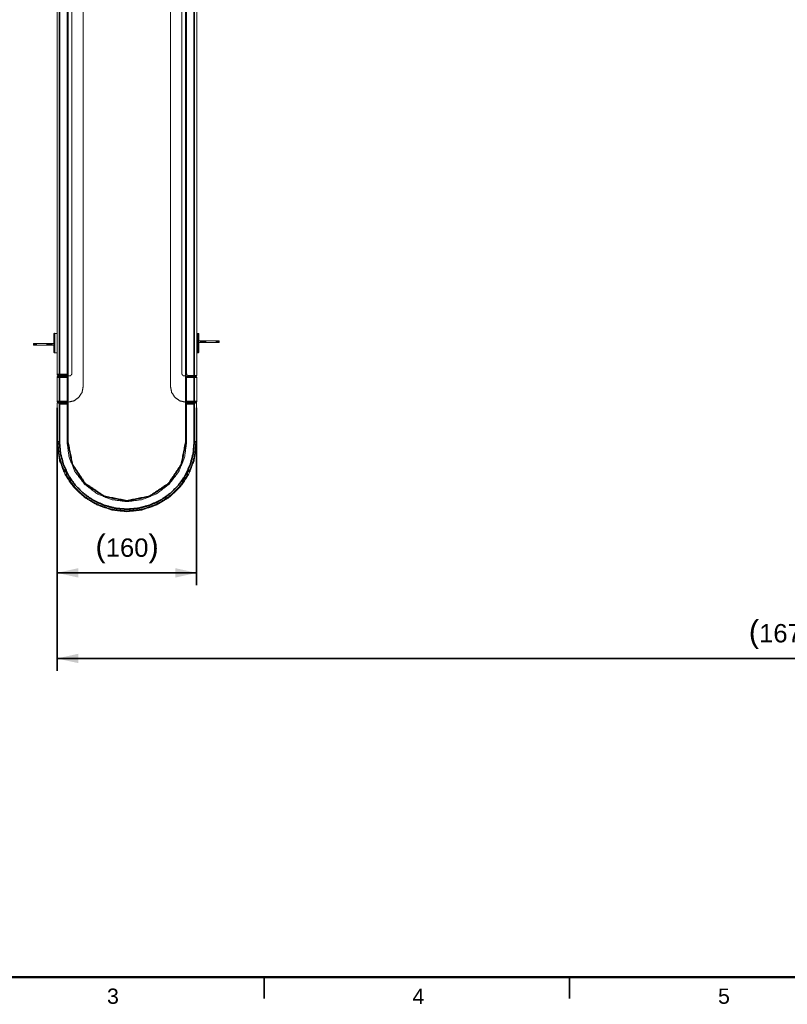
# Model space of a CAD drawing. Header units: millimetres. Extents: x 4 to 1188, y 1 to 840.
# Tile 2 of 256: x 104 to 230, y 1 to 162. Entities that reach past the tile are written whole.
import ezdxf

# ---------------------------------------------------------------- set-up
doc = ezdxf.new("R2010")
doc.units = ezdxf.units.MM
doc.layers.add('1', color=7, linetype='Continuous')
doc.layers.add('256', color=7, linetype='Continuous')
doc.styles.add('Arial Unicode MS', font='Arial Unicode MS')
doc.dimstyles.get("Standard").update_dxf_attribs({"dimtxt": 0.18, "dimasz": 0.18, "dimexe": 0.18, "dimexo": 0.0625, "dimgap": 0.09, "dimtad": 0, "dimtih": 1, "dimtoh": 1, "dimdec": 4, "dimzin": 0, "dimdsep": 46, "dimtxsty": 'Standard', "dimcen": 0.09, "dimadec": 0, "dimazin": 0, "dimtfac": 1, "dimtdec": 4, "dimtofl": 0, "dimtmove": 0, "dimatfit": 3, "dimfxl": 0, "dimtolj": 1, "dimtzin": 0, "dimarcsym": 0})

# ---------------------------------------------------------------- blocks, each defined once
blk = doc.blocks.new('_U4')
at = {"layer": '1', "color": 18, "lineweight": 35}
for p, q in [((110.61, 98.16), (110.61, 69.15)), ((133.46, 98.16), (133.46, 69.15)), ((110.61, 71.15), (133.46, 71.15))]:
    blk.add_line(p, q, dxfattribs=at)
at = {"layer": '1', "color": 18, "lineweight": 70}
for points in [[(110.61, 71.15), (114.11, 71.93), (114.11, 70.38)], [(133.46, 71.15), (129.96, 70.38), (129.96, 71.93)]]:
    blk.add_solid(points, dxfattribs=at)
at = {"layer": '1', "color": 18, "linetype": 'Continuous', "lineweight": 13, "insert": (116.89, 72.69), "char_height": 3, "attachment_point": 7, "line_spacing_factor": 1.047437, "style": 'Arial Unicode MS'}
blk.add_mtext('\\fArial Unicode MS|b0|i0;\\W1.0000;{\\H1.21x;(}160{\\H1.21x;)}', dxfattribs=at)
blk = doc.blocks.new('_U5')
at = {"layer": '1', "color": 18, "lineweight": 35}
for p, q in [((110.61, 98.16), (110.61, 55.15)), ((349.65, 98.15), (349.65, 55.15)), ((110.61, 57.15), (349.65, 57.15))]:
    blk.add_line(p, q, dxfattribs=at)
at = {"layer": '1', "color": 18, "lineweight": 70}
for points in [[(110.61, 57.15), (114.11, 57.93), (114.11, 56.38)], [(349.65, 57.15), (346.15, 56.38), (346.15, 57.93)]]:
    blk.add_solid(points, dxfattribs=at)
at = {"layer": '1', "color": 18, "linetype": 'Continuous', "lineweight": 13, "insert": (223.82, 58.69), "char_height": 3, "attachment_point": 7, "line_spacing_factor": 1.047437, "style": 'Arial Unicode MS'}
blk.add_mtext('\\fArial Unicode MS|b0|i0;\\W1.0000;{\\H1.21x;(}1673{\\H1.21x;)}', dxfattribs=at)

msp = doc.modelspace()

# ---------------------------------------------------------------- linework, layer by layer
at = {"layer": '1', "color": 154, "linetype": 'Continuous', "lineweight": 13}
for p, q in [((114.8918, 101.6473), (114.8918, 289.2473)), ((129.1776, 101.6473), (129.1776, 289.2473)), ((112.3204, 103.3616), (112.3204, 287.533)), ((131.749, 287.533), (131.749, 103.3616)), ((133.4633, 103.4187), (133.4633, 287.4902)), ((110.6061, 110.3095), (110.1776, 110.3366)), ((108.9815, 108.6759), (107.2161, 108.6759)), ((108.9815, 108.3902), (107.2161, 108.3902)), ((109.5094, 108.6759), (109.2289, 108.6759)), ((109.5094, 108.3902), (109.2289, 108.3902)), ((134.3886, 109.1044), (134.669, 109.1044)), ((134.3886, 108.8187), (134.669, 108.8187)), ((134.9165, 109.1044), (136.6819, 109.1044)), ((134.9165, 108.8187), (136.6819, 108.8187)), ((110.1776, 107.158), (110.6061, 107.158)), ((110.6061, 99.1616), (110.6061, 103.1616)), ((110.8204, 103.3901), (110.749, 103.3901)), ((112.249, 103.4116), (111.0061, 103.4116)), ((111.0347, 103.3044), (112.249, 103.3044)), ((112.249, 103.1616), (112.249, 99.1616)), ((112.3347, 99.0759), (112.3347, 103.3616)), ((112.6061, 103.3616), (112.3918, 103.3616)), ((131.4633, 103.3616), (131.6776, 103.3616)), ((131.7347, 99.0759), (131.7347, 103.3616)), ((133.0347, 103.3044), (131.8204, 103.3044)), ((131.8204, 103.1616), (131.8204, 99.1616)), ((133.0633, 103.4187), (132.1061, 103.4187)), ((133.4633, 99.1616), (133.4633, 103.1616)), ((110.6228, 92.5902), (110.6228, 98.8873)), ((110.6228, 92.6157), (110.6228, 98.8873)), ((112.249, 99.0187), (110.8204, 99.0187)), ((112.249, 99.0187), (111.0347, 99.0187)), ((112.249, 92.5901), (112.249, 98.8044)), ((112.3204, 92.5902), (112.3204, 99.0759)), ((112.3918, 99.0769), (112.3918, 99.0759)), ((131.6776, 99.0759), (131.6776, 99.0769)), ((131.749, 99.0759), (131.749, 92.5901)), ((131.8204, 99.0187), (133.0347, 99.0187)), ((133.249, 99.0187), (131.8204, 99.0187)), ((131.8204, 98.8044), (131.8204, 92.5901)), ((133.4466, 98.8873), (133.4466, 92.5901)), ((133.4466, 98.8873), (133.4466, 92.6157)), ((111.9549, 87.8403), (111.8929, 87.8092)), ((112.1779, 87.3933), (112.008, 87.3037)), ((112.1408, 87.4644), (112.021, 87.7024)), ((112.031, 87.0986), (112.2746, 86.6764)), ((112.124, 87.5042), (112.0426, 87.666)), ((112.1496, 87.2987), (112.2116, 87.3298)), ((131.7924, 86.6725), (132.0362, 87.0945)), ((131.8578, 87.3298), (131.9198, 87.2987)), ((131.8915, 87.3933), (132.0614, 87.3037)), ((132.0268, 87.666), (131.9455, 87.5042)), ((132.0837, 87.7755), (132.2569, 87.6925)), ((132.1765, 87.8092), (132.1145, 87.8403)), ((112.6057, 86.6524), (112.4431, 86.55)), ((112.5676, 86.7133), (112.5096, 86.6752)), ((112.7955, 86.3612), (112.6492, 86.5839)), ((112.7742, 86.3988), (112.6748, 86.5502)), ((112.8406, 86.2948), (112.6821, 86.1863)), ((112.8233, 86.1976), (112.8814, 86.2357)), ((131.1881, 86.2357), (131.2461, 86.1976)), ((131.2288, 86.2948), (131.3873, 86.1863)), ((131.4207, 86.5846), (131.2744, 86.3619)), ((131.3947, 86.5502), (131.2952, 86.3988)), ((131.4637, 86.6524), (131.6263, 86.55)), ((131.5598, 86.6752), (131.5018, 86.7133))]:
    msp.add_line(p, q, dxfattribs=at)
at = {"layer": '1', "color": 154, "linetype": 'Continuous', "lineweight": 35}
for p, q in [((111.0061, 287.2687), (111.0061, 103.6259)), ((106.9459, 108.3901), (106.9459, 108.6759)), ((107.2161, 108.6759), (107.2161, 108.3901)), ((108.9815, 108.3901), (108.9815, 108.6759)), ((109.2289, 108.6759), (109.2289, 108.3901)), ((109.5094, 108.3901), (109.5094, 108.6759)), ((109.7568, 108.6759), (109.7568, 108.3901)), ((134.1412, 108.8187), (134.1412, 109.1044)), ((134.3886, 109.1044), (134.3886, 108.8187)), ((134.669, 108.8187), (134.669, 109.1044)), ((134.9165, 109.1044), (134.9165, 108.8187)), ((136.6819, 108.8187), (136.6819, 109.1044)), ((136.9521, 109.1044), (136.9521, 108.8187)), ((111.0061, 103.6259), (112.249, 103.6259)), ((112.249, 103.1616), (111.0347, 103.1616)), ((111.0347, 103.1616), (111.0347, 99.1616)), ((112.3918, 103.3616), (112.3918, 99.0769)), ((131.6776, 99.0769), (131.6776, 103.3616)), ((131.8204, 103.1616), (133.0347, 103.1616)), ((133.0347, 103.1616), (133.0347, 99.1616)), ((112.249, 98.8044), (111.0061, 98.8044)), ((111.0061, 92.5902), (111.0061, 98.8044)), ((111.0347, 99.1616), (112.249, 99.1616)), ((112.3918, 99.0759), (112.3918, 92.5902)), ((131.6776, 92.5901), (131.6776, 99.0759)), ((133.0347, 99.1616), (131.8204, 99.1616)), ((133.0633, 98.8044), (131.8204, 98.8044)), ((133.0633, 92.5901), (133.0633, 98.8044)), ((110.6061, 92.5902), (110.6228, 92.5902)), ((133.4466, 92.5901), (133.4633, 92.5901))]:
    msp.add_line(p, q, dxfattribs=at)
at = {"layer": '1', "color": 154, "linetype": 'Continuous', "lineweight": 13}
for points, knots in [([(110.6061, 287.2687), (110.6061, 197.3309), (110.6061, 196.0493), (110.6061, 195.0404), (110.6061, 147.4376), (110.6061, 103.6259)], [0, 0, 0.48974293, 0.49672169, 0.50221561, 0.76142981, 1, 1]), ([(112.249, 287.2687), (112.249, 226.1259), (112.249, 164.7687), (112.249, 103.6259)], [0, 0, 0.3329444, 0.66705564, 1, 1]), ([(113.0347, 287.1044), (113.0347, 213.8644), (113.0347, 140.1959), (113.0347, 103.7901)], [0, 0, 0.3995324, 0.80140271, 1, 1]), ([(131.0347, 287.1044), (131.0347, 213.8644), (131.0347, 140.1959), (131.0347, 103.7901)], [0, 0, 0.3995324, 0.80140271, 1, 1]), ([(131.8204, 103.7044), (131.8204, 140.233), (131.8204, 213.8616), (131.8204, 287.2044)], [0, 0, 0.19906584, 0.60031142, 1, 1]), ([(110.1116, 110.2925), (110.1061, 110.2651), (110.1061, 110.2134), (110.1061, 110.0618), (110.1061, 109.8206), (110.1061, 109.5062), (110.1061, 109.1401), (110.1061, 108.7473), (110.1061, 108.3544), (110.1061, 107.9884), (110.1061, 107.674), (110.1061, 107.4328), (110.1061, 107.2812), (110.1116, 107.2021)], [0, 0, 0.00582159, 0.08859165, 0.17136019, 0.25412994, 0.33689969, 0.41966941, 0.50243846, 0.5852075, 0.66797722, 0.75074698, 0.83351673, 0.91628526, 1, 1]), ([(110.1116, 110.2925), (110.1061, 110.2134), (110.1061, 110.0618), (110.1061, 109.8206), (110.1061, 109.5062), (110.1061, 109.1401), (110.1061, 108.7473), (110.1061, 108.3544), (110.1061, 107.9884), (110.1061, 107.674), (110.1061, 107.4328), (110.1061, 107.2812), (110.1061, 107.2294), (110.1116, 107.2021)], [0, 0, 0.08371391, 0.16648335, 0.24925316, 0.33202242, 0.41479238, 0.49756155, 0.58033071, 0.66310067, 0.74586993, 0.82863974, 0.91140918, 0.99417841, 1, 1]), ([(110.1061, 107.2294), (110.1061, 107.2812), (110.1061, 107.4328), (110.1061, 107.674), (110.1061, 107.9884), (110.1061, 108.3544), (110.1061, 109.1401), (110.1061, 109.5062), (110.1061, 109.8206), (110.1061, 110.0618), (110.1061, 110.2134), (110.1061, 110.2134)], [0, 0, 0.09090671, 0.18181366, 0.27272102, 0.36362777, 0.45453529, 0.63634859, 0.72725611, 0.81816286, 0.90907022, 0.99997717, 1, 1]), ([(110.1776, 110.3366), (110.1502, 110.3311), (110.1271, 110.3157), (110.1116, 110.2925)], [0, 0, 0.33333591, 0.66663899, 1, 1]), ([(133.7864, 110.2925), (133.7709, 110.3157), (133.7478, 110.3311), (133.7204, 110.3366)], [0, 0, 0.33332239, 0.66664478, 1, 1]), ([(133.7864, 107.2021), (133.7918, 107.2294), (133.7918, 107.2812), (133.7918, 107.4328), (133.7918, 107.674), (133.7918, 107.9884), (133.7918, 108.3544), (133.7918, 108.7473), (133.7918, 109.1401), (133.7918, 109.5062), (133.7918, 109.8206), (133.7918, 110.0618), (133.7918, 110.2134), (133.7864, 110.2925)], [0, 0, 0.00582194, 0.08859198, 0.17136048, 0.2541302, 0.33689992, 0.41966961, 0.50243862, 0.58520763, 0.66797733, 0.75074705, 0.83351676, 0.91628527, 1, 1]), ([(133.7864, 107.2021), (133.7918, 107.2812), (133.7918, 107.4328), (133.7918, 107.674), (133.7918, 107.9884), (133.7918, 108.3544), (133.7918, 108.7473), (133.7918, 109.1401), (133.7918, 109.5062), (133.7918, 109.8206), (133.7918, 110.0618), (133.7918, 110.2134), (133.7918, 110.2651), (133.7864, 110.2925)], [0, 0, 0.0837139, 0.16648331, 0.24925309, 0.33202232, 0.41479225, 0.49756138, 0.58033051, 0.66310044, 0.74586967, 0.82863945, 0.91140886, 0.99417805, 1, 1]), ([(133.7918, 110.2651), (133.7918, 110.2134), (133.7918, 110.0618), (133.7918, 109.8206), (133.7918, 109.5062), (133.7918, 109.1401), (133.7918, 108.7473), (133.7918, 108.3544), (133.7918, 107.9884), (133.7918, 107.674), (133.7918, 107.4328), (133.7918, 107.2811)], [0, 0, 0.09090671, 0.18181366, 0.27272102, 0.36362777, 0.45453529, 0.54544194, 0.63634859, 0.72725611, 0.81816286, 0.90907022, 1, 1]), ([(106.9459, 108.6759), (106.7583, 108.6759), (106.7584, 108.6759)], [0, 0, 0.66666798, 1, 1]), ([(106.9459, 108.3901), (106.7583, 108.3901), (106.7584, 108.3901)], [0, 0, 0.66666798, 1, 1]), ([(106.9459, 108.6759), (107.0059, 108.6759), (107.1013, 108.6759), (107.2161, 108.6759)], [0, 0, 0.33333392, 0.66666617, 1, 1]), ([(107.2161, 108.3901), (107.1013, 108.3901), (107.0059, 108.3901), (106.9459, 108.3901)], [0, 0, 0.33333383, 0.66666608, 1, 1]), ([(108.9815, 108.6759), (109.0792, 108.6759), (109.1652, 108.6759), (109.2289, 108.6759)], [0, 0, 0.3333273, 0.66667189, 1, 1]), ([(109.2289, 108.3902), (109.1652, 108.3902), (109.0792, 108.3902), (108.9815, 108.3902)], [0, 0, 0.33333528, 0.66665045, 1, 1]), ([(109.5094, 108.6759), (109.5732, 108.6759), (109.6591, 108.6759), (109.7568, 108.6759)], [0, 0, 0.33335745, 0.66667596, 1, 1]), ([(109.7568, 108.3902), (109.6591, 108.3902), (109.5732, 108.3902), (109.5094, 108.3902)], [0, 0, 0.33335499, 0.66667305, 1, 1]), ([(134.1412, 109.1044), (134.2389, 109.1044), (134.3248, 109.1044), (134.3886, 109.1044)], [0, 0, 0.33335499, 0.66667305, 1, 1]), ([(134.3886, 108.8187), (134.3248, 108.8187), (134.2389, 108.8187), (134.1412, 108.8187)], [0, 0, 0.33335745, 0.66667596, 1, 1]), ([(134.669, 109.1044), (134.7328, 109.1044), (134.8188, 109.1044), (134.9165, 109.1044)], [0, 0, 0.33333528, 0.66665045, 1, 1]), ([(134.9165, 108.8187), (134.8188, 108.8187), (134.7328, 108.8187), (134.669, 108.8187)], [0, 0, 0.3333273, 0.66667189, 1, 1]), ([(136.6819, 109.1044), (136.7967, 109.1044), (136.8921, 109.1044), (136.9521, 109.1044)], [0, 0, 0.33333383, 0.66666608, 1, 1]), ([(136.9521, 108.8187), (136.8921, 108.8187), (136.7967, 108.8187), (136.6819, 108.8187)], [0, 0, 0.33333392, 0.66666617, 1, 1]), ([(136.9521, 109.1044), (137.1396, 109.1044), (137.1396, 109.1044)], [0, 0, 0.66666798, 1, 1]), ([(136.9521, 108.8187), (137.1396, 108.8187), (137.1396, 108.8187)], [0, 0, 0.66666798, 1, 1]), ([(110.1116, 107.2021), (110.1271, 107.1789), (110.1502, 107.1634), (110.1776, 107.158)], [0, 0, 0.33336101, 0.66666409, 1, 1]), ([(133.7204, 107.158), (133.7478, 107.1634), (133.7709, 107.1789), (133.7864, 107.2021)], [0, 0, 0.33335522, 0.66667761, 1, 1]), ([(110.6061, 103.6259), (110.6224, 103.5439), (110.6689, 103.4743), (110.7384, 103.4279), (110.8346, 103.4116), (110.8748, 103.4116), (110.9351, 103.4116), (111.0061, 103.4116)], [0, 0, 0.1419839, 0.28396085, 0.42594602, 0.63084798, 0.75389768, 0.87694738, 1, 1]), ([(110.8204, 103.4116), (110.7384, 103.4279), (110.6689, 103.4743), (110.6224, 103.5439), (110.6061, 103.6259)], [0, 0, 0.24999869, 0.5000047, 0.74999623, 1, 1]), ([(110.6061, 103.1616), (110.617, 103.2162), (110.648, 103.2626), (110.6943, 103.2936), (110.749, 103.3044)], [0, 0, 0.24996966, 0.50000413, 0.74998436, 1, 1]), ([(110.749, 103.3901), (110.704, 103.3974), (110.704, 103.3974)], [0, 0, 0.99998512, 1, 1]), ([(111.0347, 103.3044), (110.9254, 103.3044), (110.8327, 103.3044), (110.7707, 103.3044), (110.749, 103.3044)], [0, 0, 0.25000591, 0.49999648, 0.74999791, 1, 1]), ([(111.0061, 103.4116), (110.9351, 103.4116), (110.8748, 103.4116), (110.8346, 103.4116), (110.8204, 103.4116)], [0, 0, 0.2500037, 0.50000147, 0.74999924, 1, 1]), ([(112.249, 103.6259), (112.249, 103.5439), (112.249, 103.4743), (112.249, 103.4279), (112.249, 103.4116)], [0, 0, 0.25000516, 0.50000531, 0.75001271, 1, 1]), ([(112.249, 103.3044), (112.249, 103.2936), (112.249, 103.2626), (112.249, 103.2162), (112.249, 103.1616)], [0, 0, 0.25001564, 0.49999587, 0.75003034, 1, 1]), ([(112.3918, 103.3616), (112.3645, 103.3616), (112.3413, 103.3616), (112.3259, 103.3616), (112.3204, 103.3616)], [0, 0, 0.24999681, 0.50002007, 0.75001082, 1, 1]), ([(112.6061, 103.3616), (112.7701, 103.3942), (112.9092, 103.4871), (113.0021, 103.6261), (113.0347, 103.7901)], [0, 0, 0.25000443, 0.50000639, 0.75000836, 1, 1]), ([(131.4633, 103.3616), (131.2993, 103.3942), (131.1602, 103.4871), (131.0673, 103.6261), (131.0347, 103.7901)], [0, 0, 0.2499942, 0.49999873, 0.75000325, 1, 1]), ([(131.6776, 103.3616), (131.7049, 103.3616), (131.7281, 103.3616), (131.7436, 103.3616), (131.749, 103.3616)], [0, 0, 0.24999681, 0.50002007, 0.75001082, 1, 1]), ([(131.8204, 103.7044), (131.8422, 103.5951), (131.9041, 103.5024), (131.9968, 103.4405), (132.1061, 103.4187)], [0, 0, 0.25000168, 0.49998644, 0.74999832, 1, 1]), ([(131.8204, 103.3044), (131.8204, 103.2936), (131.8204, 103.2626), (131.8204, 103.2162), (131.8204, 103.1616)], [0, 0, 0.24998227, 0.5, 0.75001773, 1, 1]), ([(133.4633, 103.1616), (133.4524, 103.2162), (133.4214, 103.2626), (133.3751, 103.2936), (133.2987, 103.3044), (133.2367, 103.3044), (133.144, 103.3044), (133.0347, 103.3044)], [0, 0, 0.08769887, 0.17542048, 0.26312305, 0.47373776, 0.64916195, 0.82458613, 1, 1]), ([(133.0347, 103.3044), (133.144, 103.3044), (133.2367, 103.3044), (133.2987, 103.3044), (133.3204, 103.3044)], [0, 0, 0.25000319, 0.50000191, 0.75000062, 1, 1]), ([(133.4633, 103.4187), (133.4328, 103.4187), (133.3461, 103.4187), (133.2163, 103.4187), (133.0633, 103.4187)], [0, 0, 0.25000106, 0.50000194, 0.74999894, 1, 1]), ([(133.4633, 103.1616), (133.4524, 103.2162), (133.4214, 103.2626), (133.3751, 103.2936), (133.3204, 103.3044)], [0, 0, 0.24999763, 0.5, 0.75000237, 1, 1]), ([(112.3918, 99.0769), (113.3537, 99.2926), (114.1638, 99.8544), (114.7029, 100.6798), (114.8918, 101.6473)], [0, 0, 0.24999933, 0.49999953, 0.75000025, 1, 1]), ([(131.6776, 99.0769), (130.7157, 99.2926), (129.9056, 99.8544), (129.3665, 100.6798), (129.1776, 101.6473)], [0, 0, 0.24999968, 0.49999841, 0.74999947, 1, 1]), ([(110.6061, 99.1616), (110.617, 99.1069), (110.648, 99.0606), (110.6943, 99.0296), (110.7707, 99.0187), (110.8327, 99.0187), (110.9254, 99.0187), (111.0347, 99.0187)], [0, 0, 0.08771142, 0.17543212, 0.26313379, 0.47373737, 0.64915974, 0.82457449, 1, 1]), ([(110.749, 99.0187), (110.6943, 99.0296), (110.648, 99.0606), (110.617, 99.1069), (110.6061, 99.1616)], [0, 0, 0.25000033, 0.49997288, 0.74999967, 1, 1]), ([(110.7233, 98.9954), (110.7041, 98.9844), (110.6686, 98.9557), (110.6228, 98.8873)], [0, 0, 0.13357323, 0.42547136, 1, 1]), ([(110.8204, 99.0187), (110.7389, 99.0026), (110.7387, 99.0025), (110.7233, 98.9954)], [0, 0, 0.83424165, 0.8360953, 1, 1]), ([(111.0061, 98.8044), (111.0049, 98.8053), (110.9079, 98.8758), (110.8417, 98.9223), (110.7916, 98.9556), (110.7813, 98.9621), (110.7233, 98.9954)], [0, 0, 0.0040996, 0.33132624, 0.55958068, 0.73854747, 0.77650442, 1, 1]), ([(110.749, 99.0187), (110.7707, 99.0187), (110.8327, 99.0187), (110.9254, 99.0187), (111.0347, 99.0187)], [0, 0, 0.25000209, 0.50000352, 0.74999409, 1, 1]), ([(112.249, 99.1616), (112.249, 99.1069), (112.249, 99.0606), (112.249, 99.0296), (112.249, 99.0187)], [0, 0, 0.25000033, 0.50002712, 0.74999967, 1, 1]), ([(112.249, 98.8044), (112.249, 98.8864), (112.249, 98.956), (112.249, 99.0024), (112.249, 99.0187)], [0, 0, 0.25000426, 0.49999627, 0.75001361, 1, 1]), ([(112.3918, 99.0759), (112.3645, 99.0759), (112.3413, 99.0759), (112.3259, 99.0759), (112.3204, 99.0759)], [0, 0, 0.24999681, 0.50002007, 0.75001082, 1, 1]), ([(131.749, 99.0759), (131.7436, 99.0759), (131.7281, 99.0759), (131.7049, 99.0759), (131.6776, 99.0759)], [0, 0, 0.24998918, 0.49997993, 0.75000319, 1, 1]), ([(131.8204, 99.1616), (131.8204, 99.1069), (131.8204, 99.0606), (131.8204, 99.0296), (131.8204, 99.0187)], [0, 0, 0.25001295, 0.50002299, 0.75003304, 1, 1]), ([(131.8204, 99.0187), (131.8204, 99.0024), (131.8204, 98.956), (131.8204, 98.8864), (131.8204, 98.8044)], [0, 0, 0.24998639, 0.50000373, 0.74999574, 1, 1]), ([(133.3204, 99.0187), (133.2987, 99.0187), (133.2367, 99.0187), (133.144, 99.0187), (133.0347, 99.0187)], [0, 0, 0.24999938, 0.49999809, 0.74999681, 1, 1]), ([(133.3461, 98.9954), (133.2881, 98.9621), (133.2277, 98.9223), (133.1757, 98.886), (133.1615, 98.8758), (133.0645, 98.8053), (133.0633, 98.8044)], [0, 0, 0.22349409, 0.44029792, 0.62024394, 0.66866199, 0.99588645, 1, 1]), ([(133.3461, 98.9954), (133.3307, 99.0025), (133.249, 99.0187)], [0, 0, 0.16391044, 1, 1]), ([(133.3204, 99.0187), (133.3751, 99.0296), (133.4214, 99.0606), (133.4524, 99.1069), (133.4633, 99.1616)], [0, 0, 0.25001295, 0.50002299, 0.75003304, 1, 1]), ([(133.4466, 98.8873), (133.4026, 98.9538), (133.3649, 98.9847), (133.3461, 98.9954)], [0, 0, 0.55736029, 0.8695867, 1, 1]), ([(110.6061, 92.5901), (111.0352, 89.488), (111.9556, 87.2028), (113.3444, 85.1679), (115.1369, 83.4779), (117.25, 82.2114), (119.5855, 81.4271), (122.0347, 81.1616), (124.484, 81.4271), (126.8194, 82.2114), (128.9325, 83.4779), (130.7251, 85.1679), (132.1138, 87.2028), (133.0342, 89.488), (133.4633, 92.5901)], [0, 0, 0.0874129, 0.15617753, 0.22494189, 0.29370657, 0.36247102, 0.43123543, 0.4999999, 0.5687646, 0.63752901, 0.70629346, 0.77505814, 0.8438225, 0.91258713, 1, 1]), ([(110.6228, 92.6157), (110.6373, 92.6026), (110.6569, 92.5932), (110.6776, 92.5902)], [0, 0, 0.34643976, 0.69920677, 1, 1]), ([(110.6228, 92.5902), (111.0513, 89.4925), (111.6596, 87.8374)], [0, 0, 0.63943865, 1, 1]), ([(110.6776, 92.5902), (110.7046, 92.5902), (110.749, 92.5902)], [0, 0, 0.41367597, 1, 1]), ([(111.796, 87.8429), (111.4296, 88.7302), (111.0139, 90.1595), (110.9204, 90.6304), (110.749, 92.5902)], [0, 0, 0.19607742, 0.50011918, 0.59817997, 1, 1]), ([(131.8204, 92.5901), (131.487, 90.0574), (130.5094, 87.6973), (128.9542, 85.6706), (126.9276, 84.1155), (124.5674, 83.1379), (122.0347, 82.8044), (119.502, 83.1379), (117.1418, 84.1155), (115.1152, 85.6706), (113.56, 87.6973), (112.5824, 90.0574), (112.249, 92.5901)], [0, 0, 0.08333316, 0.16666673, 0.24999991, 0.33333332, 0.41666663, 0.5000001, 0.5833333, 0.66666687, 0.75000005, 0.83333324, 0.91666681, 1, 1]), ([(131.749, 92.5901), (131.0095, 88.8727), (128.9037, 85.7211), (125.7522, 83.6153), (122.0347, 82.8759), (118.3172, 83.6153), (115.1657, 85.7211), (113.0599, 88.8727), (112.3204, 92.5901)], [0, 0, 0.12499991, 0.25000007, 0.37499983, 0.50000007, 0.62500004, 0.75000004, 0.87500004, 1, 1]), ([(133.3204, 92.5901), (133.149, 90.6304), (133.0556, 90.1595), (132.6398, 88.7302), (132.2734, 87.8429)], [0, 0, 0.4018207, 0.49987992, 0.8039239, 1, 1]), ([(132.4079, 87.8332), (133.0181, 89.4925), (133.4466, 92.5901)], [0, 0, 0.36116879, 1, 1]), ([(133.3204, 92.5901), (133.3649, 92.5901), (133.3918, 92.5901)], [0, 0, 0.58632403, 1, 1]), ([(133.3918, 92.5901), (133.4136, 92.5935), (133.4313, 92.6021), (133.4466, 92.6157)], [0, 0, 0.31894206, 0.63782124, 1, 1]), ([(111.6596, 87.8374), (111.6682, 87.816), (111.6741, 87.7962), (111.6772, 87.7799), (111.6776, 87.7764)], [0, 0, 0.3027222, 0.60502674, 0.91458683, 1, 1]), ([(111.6776, 87.7764), (111.68, 87.7644), (111.6861, 87.7476), (111.6955, 87.7261), (111.7024, 87.7115), (111.7063, 87.7037), (111.7105, 87.6955), (111.7149, 87.6878), (111.7229, 87.6756), (111.7431, 87.6592)], [0, 0, 0.1089206, 0.22467906, 0.35497547, 0.44253276, 0.49039863, 0.54315543, 0.59760152, 0.70412736, 1, 1]), ([(111.7431, 87.6592), (111.7604, 87.6675), (111.8125, 87.6925)], [0, 0, 0.33660006, 1, 1]), ([(111.8929, 87.8092), (111.8655, 87.8017), (111.8373, 87.8055), (111.8128, 87.82), (111.8034, 87.8304), (111.796, 87.8429)], [0, 0, 0.26018018, 0.52100265, 0.76826284, 0.88368334, 1, 1]), ([(111.8125, 87.6925), (111.8565, 87.7024), (111.8895, 87.7061), (111.9524, 87.7073), (112.021, 87.7024)], [0, 0, 0.25563931, 0.42141479, 0.70851789, 1, 1]), ([(111.94, 87.2678), (111.9371, 87.2528), (111.9406, 87.2404), (111.9474, 87.2244), (111.9576, 87.2039), (111.9582, 87.2029), (111.9704, 87.1806), (111.9759, 87.1714), (111.9798, 87.1655), (111.9884, 87.1541), (111.9937, 87.1485)], [0, 0, 0.22515147, 0.33511252, 0.44555499, 0.57155625, 0.57745614, 0.71479289, 0.77677874, 0.82178619, 0.92792408, 1, 1]), ([(112.008, 87.3037), (111.957, 87.2768), (111.94, 87.2678)], [0, 0, 0.66340482, 1, 1]), ([(112.0467, 87.7373), (112.0537, 87.7511), (112.0577, 87.7662), (112.0582, 87.7817), (112.0554, 87.7971), (112.0493, 87.8114), (112.0403, 87.824), (112.0288, 87.8345), (112.0152, 87.8421), (112.0003, 87.8467), (111.9849, 87.8479), (111.9549, 87.8403)], [0, 0, 0.08317605, 0.16657808, 0.2492984, 0.33216625, 0.4150395, 0.49755641, 0.58033058, 0.66330293, 0.7467251, 0.83047203, 1, 1]), ([(112.021, 87.7024), (112.0057, 87.734), (111.9994, 87.7469), (111.9908, 87.7648), (111.9857, 87.7755)], [0, 0, 0.27100945, 0.40799222, 0.67165711, 1, 1]), ([(111.9937, 87.1485), (112.0048, 87.1368), (112.0178, 87.12), (112.031, 87.0986)], [0, 0, 0.32883075, 0.6577981, 1, 1]), ([(112.1408, 87.4644), (112.1257, 87.4403), (112.0907, 87.3898), (112.0697, 87.3635), (112.0422, 87.3335), (112.008, 87.3037)], [0, 0, 0.11917723, 0.38605499, 0.5410471, 0.7432193, 1, 1]), ([(112.0426, 87.666), (112.0354, 87.6898), (112.0369, 87.7145), (112.0467, 87.7373)], [0, 0, 0.33117704, 0.66467255, 1, 1]), ([(112.119, 87.2007), (112.1134, 87.2141), (112.1106, 87.2279), (112.1136, 87.2562), (112.1273, 87.2811), (112.1496, 87.2987)], [0, 0, 0.11565338, 0.23175628, 0.47897812, 0.73985407, 1, 1]), ([(112.4095, 86.6976), (112.261, 86.9473), (112.119, 87.2007)], [0, 0, 0.50000635, 1, 1]), ([(112.1837, 87.465), (112.1595, 87.4707), (112.1388, 87.4843), (112.124, 87.5042)], [0, 0, 0.33527922, 0.66882304, 1, 1]), ([(112.1779, 87.3933), (112.171, 87.4065), (112.1608, 87.4259), (112.1477, 87.4511), (112.1408, 87.4644)], [0, 0, 0.37626611, 0.64551146, 0.88911674, 1, 1]), ([(112.2116, 87.3298), (112.2356, 87.3494), (112.2438, 87.3625), (112.2491, 87.3772), (112.251, 87.3927), (112.2495, 87.4081), (112.2447, 87.4229), (112.2368, 87.4363), (112.2262, 87.4477), (112.2134, 87.4566), (112.199, 87.4624), (112.1837, 87.465)], [0, 0, 0.16953411, 0.25296183, 0.3366859, 0.41972166, 0.502424, 0.58509889, 0.66780923, 0.75041239, 0.83338646, 0.91662858, 1, 1]), ([(131.9504, 87.2007), (131.8084, 86.9473), (131.6599, 86.6976)], [0, 0, 0.50000665, 1, 1]), ([(131.8858, 87.465), (131.8705, 87.4624), (131.856, 87.4565), (131.8432, 87.4477), (131.8326, 87.4363), (131.8247, 87.4229), (131.8199, 87.4081), (131.8184, 87.3927), (131.8203, 87.3772), (131.8256, 87.3625), (131.8338, 87.3494), (131.8578, 87.3298)], [0, 0, 0.08317963, 0.16662984, 0.24934521, 0.33217724, 0.41503112, 0.49755958, 0.58035532, 0.66329766, 0.74675321, 0.83049402, 1, 1]), ([(131.9455, 87.5042), (131.9306, 87.4843), (131.9099, 87.4707), (131.8858, 87.465)], [0, 0, 0.33121116, 0.66478284, 1, 1]), ([(131.9291, 87.4652), (131.9129, 87.434), (131.9062, 87.4213), (131.897, 87.4037), (131.8915, 87.3933)], [0, 0, 0.27101294, 0.408013, 0.67167599, 1, 1]), ([(131.9198, 87.2987), (131.9421, 87.2811), (131.9558, 87.2562), (131.9588, 87.2279), (131.956, 87.2141), (131.9504, 87.2007)], [0, 0, 0.26018793, 0.52101531, 0.76824138, 0.88367677, 1, 1]), ([(132.0614, 87.3037), (132.0271, 87.3331), (132.0045, 87.3573), (131.9666, 87.4064), (131.9482, 87.4341), (131.9291, 87.4652)], [0, 0, 0.25555991, 0.42130969, 0.70408605, 0.84707413, 1, 1]), ([(132.1145, 87.8403), (132.0845, 87.8479), (132.0691, 87.8467), (132.0542, 87.8421), (132.0406, 87.8345), (132.0291, 87.8241), (132.0201, 87.8114), (132.014, 87.7971), (132.0112, 87.7818), (132.0117, 87.7662), (132.0157, 87.7511), (132.0227, 87.7373)], [0, 0, 0.16952819, 0.25299045, 0.33670931, 0.4197238, 0.50243162, 0.58511568, 0.66782481, 0.75046422, 0.83341727, 0.91661531, 1, 1]), ([(132.0227, 87.7373), (132.0325, 87.7145), (132.034, 87.6898), (132.0268, 87.666)], [0, 0, 0.33535984, 0.66883579, 1, 1]), ([(132.0362, 87.0945), (132.0482, 87.1142), (132.0607, 87.1307), (132.0745, 87.1453)], [0, 0, 0.30312779, 0.6058837, 1, 1]), ([(132.0837, 87.7755), (132.0772, 87.762), (132.0678, 87.7423), (132.0554, 87.7167), (132.0488, 87.7032)], [0, 0, 0.37626507, 0.64549595, 0.88910339, 1, 1]), ([(132.0488, 87.7032), (132.0771, 87.7055), (132.1386, 87.7075), (132.1721, 87.7063), (132.2126, 87.7021), (132.2569, 87.6925)], [0, 0, 0.11920158, 0.38607861, 0.54105029, 0.74321179, 1, 1]), ([(132.1295, 87.2678), (132.1124, 87.2768), (132.0614, 87.3037)], [0, 0, 0.33659518, 1, 1]), ([(132.0745, 87.1453), (132.0826, 87.1545), (132.0826, 87.1545)], [0, 0, 0.99986992, 1, 1]), ([(132.2734, 87.8429), (132.2661, 87.8305), (132.2566, 87.82), (132.2321, 87.8055), (132.204, 87.8017), (132.1765, 87.8092)], [0, 0, 0.11557269, 0.23178801, 0.47897787, 0.739836, 1, 1]), ([(132.2569, 87.6925), (132.309, 87.6675), (132.3263, 87.6592)], [0, 0, 0.66339994, 1, 1]), ([(132.3263, 87.6592), (132.3401, 87.6659), (132.348, 87.6761), (132.3568, 87.6911), (132.3676, 87.7125), (132.3782, 87.7357), (132.3822, 87.7456), (132.3847, 87.7522), (132.3887, 87.7659), (132.39, 87.7735)], [0, 0, 0.22515623, 0.33514831, 0.44558715, 0.57747092, 0.71475249, 0.77674045, 0.82173094, 0.92790598, 1, 1]), ([(132.39, 87.7735), (132.3928, 87.7894), (132.3986, 87.8098), (132.4079, 87.8332)], [0, 0, 0.32873736, 0.65781481, 1, 1]), ([(112.2746, 86.6764), (112.2856, 86.6561), (112.2937, 86.6371), (112.2987, 86.6213), (112.2995, 86.6179)], [0, 0, 0.30262023, 0.60501364, 0.91461126, 1, 1]), ([(112.2995, 86.6179), (112.3033, 86.6063), (112.3113, 86.5903), (112.323, 86.57), (112.3316, 86.5562), (112.3363, 86.5489), (112.3415, 86.5413), (112.3467, 86.5342), (112.3561, 86.523), (112.378, 86.509)], [0, 0, 0.10892289, 0.2246828, 0.35498219, 0.44252693, 0.49035745, 0.54315023, 0.59759412, 0.70414239, 1, 1]), ([(112.378, 86.509), (112.3943, 86.5193), (112.4431, 86.55)], [0, 0, 0.33657398, 1, 1]), ([(112.5096, 86.6752), (112.4832, 86.6646), (112.4548, 86.6652), (112.4288, 86.6768), (112.4183, 86.686), (112.4095, 86.6976)], [0, 0, 0.26018484, 0.52099392, 0.7682714, 0.88365168, 1, 1]), ([(112.4431, 86.55), (112.4858, 86.565), (112.5181, 86.5724), (112.5795, 86.5807), (112.6127, 86.5828), (112.6492, 86.5839)], [0, 0, 0.25556609, 0.42129147, 0.70411031, 0.84706426, 1, 1]), ([(112.6706, 86.6215), (112.6761, 86.636), (112.6782, 86.6515), (112.677, 86.6669), (112.6724, 86.6818), (112.6647, 86.6954), (112.6544, 86.7069), (112.6417, 86.7159), (112.6274, 86.722), (112.612, 86.7248), (112.5965, 86.7243), (112.5676, 86.7133)], [0, 0, 0.08316075, 0.16659182, 0.24933072, 0.33219446, 0.41507669, 0.49758167, 0.58037274, 0.66329266, 0.74676592, 0.83049098, 1, 1]), ([(112.6186, 86.1428), (112.6175, 86.1275), (112.6224, 86.1157), (112.631, 86.1005), (112.6441, 86.0804), (112.6589, 86.0597), (112.6654, 86.0512), (112.67, 86.0457), (112.6798, 86.0354), (112.6857, 86.0305)], [0, 0, 0.22516729, 0.33514421, 0.44558593, 0.57743949, 0.71476894, 0.77673647, 0.82174307, 0.92791271, 1, 1]), ([(112.6821, 86.1863), (112.6345, 86.1537), (112.6186, 86.1428)], [0, 0, 0.66341338, 1, 1]), ([(112.6748, 86.5502), (112.6649, 86.573), (112.6635, 86.5977), (112.6706, 86.6215)], [0, 0, 0.33120255, 0.66467171, 1, 1]), ([(112.7955, 86.3612), (112.7833, 86.3355), (112.7543, 86.2813), (112.7365, 86.2528), (112.7126, 86.2198), (112.6821, 86.1863)], [0, 0, 0.11916529, 0.38606814, 0.54105137, 0.74322043, 1, 1]), ([(112.6857, 86.0305), (112.6981, 86.0202), (112.7129, 86.0049), (112.7285, 85.9852)], [0, 0, 0.32878275, 0.65777869, 1, 1]), ([(112.7285, 85.9852), (113.357, 85.1787), (115.147, 83.4912), (117.257, 82.2265), (119.589, 81.4434), (122.0347, 81.1783), (124.4804, 81.4434), (126.8124, 82.2265), (128.9224, 83.4912), (130.7124, 85.1787), (131.3382, 85.9814)], [0, 0, 0.04707467, 0.16033296, 0.27359078, 0.38684903, 0.50010693, 0.61336524, 0.72662311, 0.83988127, 0.95313956, 1, 1]), ([(112.838, 86.3667), (112.8134, 86.3696), (112.7912, 86.3807), (112.7742, 86.3988)], [0, 0, 0.33533579, 0.66882905, 1, 1]), ([(112.8041, 86.0968), (112.7971, 86.1094), (112.7927, 86.1228), (112.7924, 86.1512), (112.8032, 86.1775), (112.8233, 86.1976)], [0, 0, 0.11558996, 0.23177498, 0.47898664, 0.73979817, 1, 1]), ([(112.8406, 86.2948), (112.8321, 86.3071), (112.8198, 86.3252), (112.8039, 86.3487), (112.7955, 86.3612)], [0, 0, 0.37626738, 0.64551439, 0.88912608, 1, 1]), ([(131.2653, 86.0968), (130.6801, 85.3358), (129.462, 84.0929), (129.289, 83.9448), (127.6776, 82.8164), (127.2349, 82.5739), (125.8946, 81.9851), (124.7112, 81.6264), (123.9945, 81.4759), (122.0347, 81.3044), (120.075, 81.4759), (119.3582, 81.6264), (118.1748, 81.9851), (116.8345, 82.5739), (116.3918, 82.8164), (114.7804, 83.9448), (114.6074, 84.0929), (113.3893, 85.3358), (112.8041, 86.0968)], [0, 0, 0.04444183, 0.12500877, 0.13555227, 0.22662732, 0.24999317, 0.31776855, 0.37501939, 0.40892483, 0.49999986, 0.59107489, 0.62498073, 0.68223118, 0.75000656, 0.77337241, 0.86444746, 0.87499126, 0.95555792, 1, 1]), ([(112.8814, 86.2357), (112.9029, 86.2578), (112.9096, 86.2718), (112.9131, 86.287), (112.9132, 86.3026), (112.91, 86.3178), (112.9035, 86.3319), (112.8941, 86.3444), (112.8823, 86.3544), (112.8685, 86.3617), (112.8535, 86.3659), (112.838, 86.3667)], [0, 0, 0.16950649, 0.25296617, 0.33670025, 0.41976611, 0.5024371, 0.58512922, 0.66785278, 0.75046703, 0.83342678, 0.91663779, 1, 1]), ([(131.2314, 86.3667), (131.2159, 86.3659), (131.2009, 86.3617), (131.1871, 86.3545), (131.1753, 86.3444), (131.1659, 86.3319), (131.1595, 86.3178), (131.1562, 86.3026), (131.1563, 86.287), (131.1598, 86.2719), (131.1665, 86.2578), (131.1881, 86.2357)], [0, 0, 0.08317284, 0.16660577, 0.24935451, 0.33216792, 0.41505564, 0.49758004, 0.58038525, 0.6633079, 0.74678873, 0.83049908, 1, 1]), ([(131.2952, 86.3988), (131.2782, 86.3807), (131.256, 86.3696), (131.2314, 86.3667)], [0, 0, 0.33120869, 0.66473994, 1, 1]), ([(131.2461, 86.1976), (131.2663, 86.1775), (131.277, 86.1512), (131.2767, 86.1228), (131.2724, 86.1094), (131.2653, 86.0968)], [0, 0, 0.26016764, 0.52098777, 0.76820758, 0.88368041, 1, 1]), ([(131.3873, 86.1863), (131.3567, 86.2194), (131.337, 86.2461), (131.305, 86.2992), (131.2899, 86.3288), (131.2744, 86.3619)], [0, 0, 0.2555597, 0.42131988, 0.70409653, 0.84709842, 1, 1]), ([(131.3382, 85.9814), (131.3525, 85.9996), (131.3667, 86.0145), (131.3821, 86.0275)], [0, 0, 0.30303409, 0.60586179, 1, 1]), ([(131.3821, 86.0275), (131.3912, 86.0356), (131.4028, 86.0492), (131.4167, 86.0681), (131.4259, 86.0814), (131.4307, 86.0887), (131.4357, 86.0965), (131.4402, 86.1041), (131.4467, 86.1171), (131.4513, 86.134), (131.4508, 86.1428)], [0, 0, 0.10873864, 0.224346, 0.35443747, 0.44188947, 0.48963501, 0.54238617, 0.59670908, 0.70309913, 0.88188636, 1, 1]), ([(131.4508, 86.1428), (131.4349, 86.1537), (131.3873, 86.1863)], [0, 0, 0.33658662, 1, 1]), ([(131.5018, 86.7133), (131.4729, 86.7243), (131.4574, 86.7248), (131.442, 86.722), (131.4277, 86.7159), (131.4151, 86.7069), (131.4046, 86.6954), (131.397, 86.6818), (131.3924, 86.667), (131.3912, 86.6515), (131.3933, 86.636), (131.3988, 86.6215)], [0, 0, 0.16951028, 0.2529558, 0.33671517, 0.4197587, 0.50242015, 0.5850911, 0.66784755, 0.75043182, 0.83340705, 0.9166473, 1, 1]), ([(131.3988, 86.6215), (131.4059, 86.5977), (131.4045, 86.573), (131.3947, 86.5502)], [0, 0, 0.3353437, 0.66882818, 1, 1]), ([(131.4207, 86.5846), (131.4491, 86.5836), (131.5104, 86.5785), (131.5436, 86.5735), (131.5834, 86.5647), (131.6263, 86.55)], [0, 0, 0.11917877, 0.38604542, 0.54104608, 0.74323337, 1, 1]), ([(131.6599, 86.6976), (131.6512, 86.6861), (131.6406, 86.6768), (131.6146, 86.6652), (131.5862, 86.6646), (131.5598, 86.6752)], [0, 0, 0.11559903, 0.23176764, 0.47901488, 0.73981955, 1, 1]), ([(131.6263, 86.55), (131.6751, 86.5193), (131.6914, 86.509)], [0, 0, 0.6634209, 1, 1]), ([(131.6914, 86.509), (131.7058, 86.5141), (131.7148, 86.5233), (131.7253, 86.5372), (131.7385, 86.5572), (131.7517, 86.579), (131.7568, 86.5884), (131.7601, 86.5947), (131.7656, 86.6078), (131.7678, 86.6152)], [0, 0, 0.22518014, 0.33511885, 0.44557728, 0.57742564, 0.71476658, 0.77675178, 0.82175255, 0.92792488, 1, 1]), ([(131.7678, 86.6152), (131.7723, 86.6307), (131.7805, 86.6503), (131.7924, 86.6725)], [0, 0, 0.32878543, 0.65779388, 1, 1]), ([(127.0843, 82.6571), (127.0845, 82.6567), (127.2137, 82.4024)], [0, 0, 0.00156982, 1, 1])]:
    msp.add_open_spline(points, degree=1, knots=knots, dxfattribs=at)
at = {"layer": '1', "color": 154, "linetype": 'Continuous', "lineweight": 35}
for points, knots in [([(112.3918, 287.533), (112.3918, 213.8644), (112.3918, 177.0301), (112.3918, 103.3616)], [0, 0, 0.40000002, 0.60000003, 1, 1]), ([(131.6776, 103.3616), (131.6776, 140.1959), (131.6776, 213.8644), (131.6776, 287.533)], [0, 0, 0.2, 0.60000003, 1, 1]), ([(133.0633, 103.4187), (133.0633, 177.0473), (133.0633, 250.6759), (133.0633, 287.4902)], [0, 0, 0.39999996, 0.80000001, 1, 1]), ([(110.1776, 110.2824), (110.1776, 110.3095), (110.1776, 110.3366), (110.1776, 110.3095), (110.1776, 110.2824), (110.1776, 110.1237), (110.1776, 110.0985), (110.1776, 109.8711), (110.1776, 109.705), (110.1776, 109.5419), (110.1776, 109.1822), (110.1776, 108.7473), (110.1776, 108.6007), (110.1776, 108.336), (110.1776, 108.0389), (110.1776, 107.9526), (110.1776, 107.6235), (110.1776, 107.5728), (110.1776, 107.3709), (110.1776, 107.2653), (110.1776, 107.2122), (110.1776, 107.158)], [0, 0, 0.02263913, 0.076959, 0.13127887, 0.15393849, 0.23078094, 0.23984594, 0.30769151, 0.34845722, 0.3846984, 0.45704457, 0.53842003, 0.56560897, 0.61541238, 0.6742455, 0.69237441, 0.76921708, 0.78281508, 0.84615507, 0.89144189, 0.92315736, 1, 1]), ([(133.7204, 107.2121), (133.7204, 107.1851), (133.7204, 107.158), (133.7204, 107.1851), (133.7204, 107.2122), (133.7204, 107.3709), (133.7204, 107.3961), (133.7204, 107.6235), (133.7204, 107.7895), (133.7204, 107.9526), (133.7204, 108.3124), (133.7204, 108.7473), (133.7204, 108.8939), (133.7204, 109.1586), (133.7204, 109.4557), (133.7204, 109.5419), (133.7204, 109.8711), (133.7204, 109.9218), (133.7204, 110.1237), (133.7204, 110.2293), (133.7204, 110.2824), (133.7204, 110.3366)], [0, 0, 0.02263913, 0.076959, 0.13127887, 0.15393849, 0.23078094, 0.23984594, 0.30769151, 0.34845722, 0.3846984, 0.45704457, 0.53842003, 0.56560897, 0.61541238, 0.6742455, 0.69237441, 0.76921708, 0.78281508, 0.84615507, 0.89144189, 0.92315736, 1, 1]), ([(110.6061, 103.6259), (110.6366, 103.6259), (110.7233, 103.6259), (110.8531, 103.6259), (111.0061, 103.6259)], [0, 0, 0.250003, 0.49999806, 0.749997, 1, 1]), ([(110.6061, 103.1616), (110.6388, 103.1616), (110.7317, 103.1616), (110.8707, 103.1616), (111.0347, 103.1616)], [0, 0, 0.24998893, 0.49999903, 0.74999828, 1, 1]), ([(111.0061, 103.4116), (111.0061, 103.4279), (111.0061, 103.4743), (111.0061, 103.5439), (111.0061, 103.6259)], [0, 0, 0.24998729, 0.49999469, 0.74999484, 1, 1]), ([(111.0347, 103.3044), (111.0347, 103.2936), (111.0347, 103.2626), (111.0347, 103.2162), (111.0347, 103.1616)], [0, 0, 0.25001564, 0.49999587, 0.75003034, 1, 1]), ([(133.0347, 103.3044), (133.0347, 103.2936), (133.0347, 103.2626), (133.0347, 103.2162), (133.0347, 103.1616)], [0, 0, 0.24996696, 0.49997701, 0.74998705, 1, 1]), ([(133.4633, 103.1616), (133.4307, 103.1616), (133.3377, 103.1616), (133.1987, 103.1616), (133.0347, 103.1616)], [0, 0, 0.25000059, 0.49999873, 0.74999686, 1, 1]), ([(110.6061, 99.1616), (110.6388, 99.1616), (110.7317, 99.1616), (110.8707, 99.1616), (111.0347, 99.1616)], [0, 0, 0.24998893, 0.49999903, 0.74999828, 1, 1]), ([(111.0347, 99.1616), (111.0347, 99.1069), (111.0347, 99.0606), (111.0347, 99.0296), (111.0347, 99.0187)], [0, 0, 0.25000033, 0.50002712, 0.74999967, 1, 1]), ([(133.4633, 99.1616), (133.4307, 99.1616), (133.3377, 99.1616), (133.1987, 99.1616), (133.0347, 99.1616)], [0, 0, 0.25000059, 0.49999873, 0.74999686, 1, 1]), ([(133.0347, 99.1616), (133.0347, 99.1069), (133.0347, 99.0606), (133.0347, 99.0296), (133.0347, 99.0187)], [0, 0, 0.24998227, 0.5, 0.75001773, 1, 1]), ([(111.0061, 92.5902), (110.8693, 92.5902), (110.8405, 92.5902), (110.749, 92.5902)], [0, 0, 0.49933735, 0.61129673, 1, 1]), ([(111.0061, 92.5902), (111.1737, 90.6751), (111.6712, 88.8182), (112.4837, 87.0759), (113.5863, 85.5011), (114.9457, 84.1418), (116.5204, 83.0391), (118.2627, 82.2267), (120.1196, 81.7291), (122.0347, 81.5616), (123.9498, 81.7291), (125.8067, 82.2267), (127.549, 83.0391), (129.1237, 84.1418), (130.4831, 85.5011), (131.5857, 87.0759), (132.3982, 88.8182), (132.8957, 90.6751), (133.0633, 92.5902)], [0, 0, 0.05555555, 0.11111126, 0.16666674, 0.22222234, 0.27777779, 0.33333325, 0.38888883, 0.44444448, 0.50000003, 0.55555558, 0.61111099, 0.66666658, 0.72222203, 0.77777766, 0.83333326, 0.88888874, 0.94444445, 1, 1]), ([(112.3204, 92.5902), (112.3259, 92.5902), (112.3413, 92.5902), (112.3645, 92.5902), (112.3918, 92.5902)], [0, 0, 0.24998918, 0.49997993, 0.75000319, 1, 1]), ([(112.3918, 92.5902), (113.1259, 88.9), (115.2162, 85.7716), (118.3445, 83.6813), (122.0347, 82.9473), (125.7249, 83.6813), (128.8532, 85.7716), (130.9435, 88.9), (131.6776, 92.5902)], [0, 0, 0.12499993, 0.24999982, 0.37500011, 0.50000004, 0.62499997, 0.75000002, 0.87500007, 1, 1]), ([(131.749, 92.5901), (131.7436, 92.5901), (131.7281, 92.5901), (131.7049, 92.5901), (131.6776, 92.5901)], [0, 0, 0.24998918, 0.49997993, 0.75000319, 1, 1]), ([(133.0633, 92.5901), (133.2001, 92.5901), (133.2289, 92.5901), (133.3204, 92.5901)], [0, 0, 0.4993361, 0.61132421, 1, 1]), ([(111.6596, 87.8374), (111.7739, 87.8906), (111.9036, 87.9508)], [0, 0, 0.46858731, 1, 1]), ([(111.93, 87.8935), (111.8005, 87.8334), (111.6776, 87.7764)], [0, 0, 0.51309247, 1, 1]), ([(111.9937, 87.1485), (112.1124, 87.213), (112.2379, 87.2811)], [0, 0, 0.48609907, 1, 1]), ([(132.0362, 87.0945), (131.9253, 87.1546), (131.7997, 87.2228)], [0, 0, 0.46858963, 1, 1]), ([(132.1639, 87.9467), (132.2192, 87.921), (132.3642, 87.8535), (132.4079, 87.8332)], [0, 0, 0.22653338, 0.8209363, 1, 1]), ([(112.6857, 86.0305), (112.7366, 86.0663), (112.86, 86.153), (112.913, 86.1903)], [0, 0, 0.22373612, 0.76651285, 1, 1]), ([(131.3382, 85.9814), (131.2351, 86.0538), (131.118, 86.136)], [0, 0, 0.46858008, 1, 1])]:
    msp.add_open_spline(points, degree=1, knots=knots, dxfattribs=at)
at = {"layer": '1', "color": 154, "linetype": 'Continuous', "lineweight": 13}
for points in [[(133.7204, 110.3366), (133.4633, 110.3366)], [(106.7584, 108.6759), (106.7584, 108.3901)], [(110.1062, 108.6759), (109.7568, 108.6759)], [(110.1776, 108.3902), (109.7568, 108.3902)], [(133.7204, 109.1044), (134.1412, 109.1044)], [(133.7918, 108.8187), (134.1412, 108.8187)], [(137.1396, 108.8187), (137.1396, 109.1044)], [(133.4633, 107.1742), (133.7204, 107.158)], [(116.5417, 82.7343), (116.4709, 82.6073)], [(127.5986, 82.6074), (127.5608, 82.6751)], [(128.4196, 83.4574), (128.583, 83.2236)], [(128.4196, 83.4574), (128.583, 83.2236)], [(128.4196, 83.4574), (128.583, 83.2236)], [(128.4196, 83.4574), (128.583, 83.2236)], [(128.4196, 83.4574), (128.583, 83.2236)], [(128.4196, 83.4574), (128.583, 83.2236)], [(128.4196, 83.4574), (128.583, 83.2236)], [(128.4196, 83.4574), (128.583, 83.2236)], [(117.9424, 81.9964), (117.9165, 81.9294)], [(118.3262, 81.78), (118.3756, 81.9242)], [(121.0263, 81.2876), (121.0191, 81.2068)], [(122.6011, 81.4617), (122.6157, 81.1764)], [(122.6011, 81.4617), (122.6157, 81.1764)], [(122.6011, 81.4617), (122.6157, 81.1764)], [(122.6011, 81.4617), (122.6157, 81.1764)], [(122.6011, 81.4617), (122.6157, 81.1764)], [(122.6011, 81.4617), (122.6157, 81.1764)], [(122.6011, 81.4617), (122.6157, 81.1764)], [(122.6011, 81.4617), (122.6157, 81.1764)], [(123.0504, 81.2068), (123.0432, 81.2876)], [(124.627, 81.4595), (124.5939, 81.6018)], [(124.627, 81.4595), (124.5939, 81.6018)], [(124.627, 81.4595), (124.5939, 81.6018)], [(124.627, 81.4595), (124.5939, 81.6018)], [(124.627, 81.4595), (124.5939, 81.6018)], [(124.627, 81.4595), (124.5939, 81.6018)], [(124.627, 81.4595), (124.5939, 81.6018)], [(124.627, 81.4595), (124.5939, 81.6018)], [(125.6939, 81.9242), (125.7433, 81.78)], [(126.153, 81.9294), (126.1271, 81.9964)]]:
    msp.add_open_spline(points, degree=1, dxfattribs=at)
at = {"layer": '1', "color": 154, "linetype": 'Continuous', "lineweight": 35}
for points in [[(133.7204, 110.3366), (133.7204, 110.2824)], [(110.1776, 107.158), (110.1776, 107.2122)]]:
    msp.add_open_spline(points, degree=1, dxfattribs=at)
at = {"layer": '256', "color": 18, "linetype": 'Continuous', "lineweight": 50}
msp.add_line((1184, 5), (23, 5), dxfattribs=at)
at = {"layer": '256', "color": 18, "linetype": 'Continuous', "lineweight": 35}
for p, q in [((144.5, 5), (144.5, 1.5)), ((194.5, 5), (194.5, 1.5))]:
    msp.add_line(p, q, dxfattribs=at)

# ---------------------------------------------------------------- texts
at = {"layer": '256', "color": 18, "linetype": 'Continuous', "lineweight": 13, "char_height": 2.5, "attachment_point": 7, "line_spacing_factor": 1.047437, "style": 'Arial Unicode MS'}
for s, insert in [('\\fArial Unicode MS|b0|i0;\\W1.0000;3', (118.7863, 0.6173)), ('\\fArial Unicode MS|b0|i0;\\W1.0000;4', (168.7863, 0.6224)), ('\\fArial Unicode MS|b0|i0;\\W1.0000;5', (218.7863, 0.6224))]:
    msp.add_mtext(s, dxfattribs=dict(at, insert=insert))

# ---------------------------------------------------------------- dimensions: what is measured, and where the dimension line sits
at = {"layer": '1', "color": 18, "linetype": 'Continuous', "lineweight": 13}
for base, p2, text, override, picture, middle in [((133.4633, 71.1537), (133.4633, 101.1616), '\\fArial Unicode MS|b0|i0;\\C18;{\\H1.21x;(}160{\\H1.21x;)}', {"dimtxt": 3, "dimasz": 3.5, "dimexe": 2, "dimexo": 1, "dimgap": 1.5, "dimtad": 1, "dimtih": 1, "dimtoh": 0, "dimdec": 2, "dimlfac": 1, "dimzin": 8, "dimdsep": 44, "dimlunit": 2, "dimpost": '', "dimtxsty": 'Arial Unicode MS', "dimsah": 1, "dimse1": 0, "dimse2": 0, "dimsd1": 0, "dimsd2": 0, "dimclrd": 18, "dimclre": 18, "dimclrt": 18, "dimtm": -0.1, "dimtfac": 0.666667, "dimtdec": 2, "dimtofl": 1, "dimtmove": 0, "dimtzin": 8, "dimlwd": 35, "dimlwe": 35}, '_U4', (122.0347, 71.1537)), ((349.6467, 57.1537), (349.6467, 101.1544), '\\fArial Unicode MS|b0|i0;\\C18;{\\H1.21x;(}1673{\\H1.21x;)}', {"dimtxt": 3, "dimasz": 3.5, "dimexe": 2, "dimexo": 1, "dimgap": 1.5, "dimtad": 1, "dimtih": 1, "dimtoh": 0, "dimdec": 0, "dimlfac": 1, "dimzin": 8, "dimdsep": 44, "dimlunit": 2, "dimpost": '', "dimtxsty": 'Arial Unicode MS', "dimsah": 1, "dimse1": 0, "dimse2": 0, "dimsd1": 0, "dimsd2": 0, "dimclrd": 18, "dimclre": 18, "dimclrt": 18, "dimtm": -0.1, "dimtfac": 0.666667, "dimtdec": 2, "dimtofl": 1, "dimtmove": 0, "dimtzin": 8, "dimlwd": 35, "dimlwe": 35}, '_U5', (230.1264, 57.1537))]:
    dim = msp.add_linear_dim(base=base, p1=(110.6061, 101.1616), p2=p2, text=text, dimstyle='Standard', override=override, dxfattribs=at)
    dim.commit()
    dim.dimension.update_dxf_attribs({"geometry": picture, "text_midpoint": middle, "dimtype": 160})

doc.saveas('drawing.dxf')
